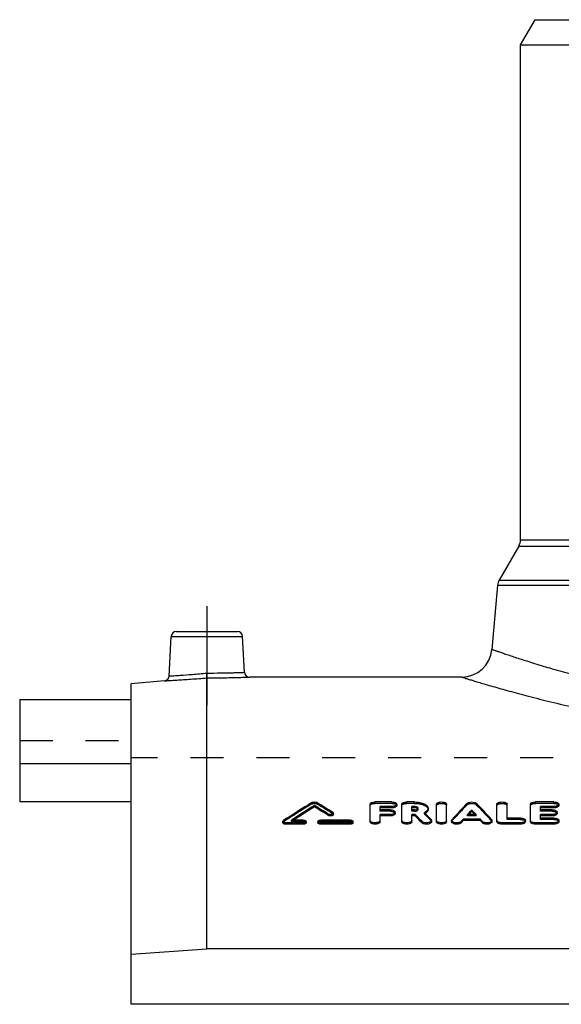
# Model space of a CAD drawing. Header units: millimetres. Extents: x 0 to 1000, y 0 to 1000.
# Tile 2 of 3: x 350 to 457, y 491 to 686. Entities that reach past the tile are written whole.
import ezdxf

# ---------------------------------------------------------------- set-up
doc = ezdxf.new("R2010")
doc.units = ezdxf.units.MM
doc.header["$LTSCALE"] = 65.185185
doc.linetypes.add('CENTER', pattern=[0.6, 0.375, -0.075, 0.075, -0.075])
doc.linetypes.add('HIDDEN', pattern=[0.2, 0.1, -0.1])
for name, color, linetype in [('FASEN', 7, 'CONTINUOUS'), ('KOERPER', 7, 'CONTINUOUS'), ('KONST.EL_MIT_GEO', 7, 'CONTINUOUS')]:
    doc.layers.add(name, color=color, linetype=linetype)

msp = doc.modelspace()

# ---------------------------------------------------------------- linework, layer by layer
at = {"layer": 'FASEN', "color": 7, "linetype": 'Continuous'}
for p, q in [((448.5, 680.5), (451.39, 685.5)), ((451.39, 685.5), (570.61, 685.5)), ((448.5, 680.5), (573.5, 680.5)), ((378.13, 554.77), (371.5, 554.19)), ((371.5, 490.79), (371.5, 554.19)), ((371.5, 500.72), (386.5, 501.75)), ((635.5, 501.75), (386.5, 501.75))]:
    msp.add_line(p, q, dxfattribs=at)
at = {"layer": 'KOERPER', "color": 7, "linetype": 'Continuous'}
for p, q in [((448.5, 582.67), (448.5, 680.5)), ((436.87, 555.5), (394.92, 555.5)), ((349.5, 538.36), (349.5, 530.88)), ((371.5, 538.36), (349.5, 538.36)), ((349.5, 530.88), (371.5, 530.88)), ((650.5, 490.79), (371.5, 490.79))]:
    msp.add_line(p, q, dxfattribs=at)
at = {"layer": 'KOERPER', "color": 2, "linetype": 'CENTER'}
msp.add_line((386.5, 569.5), (386.5, 549.89), dxfattribs=at)
at = {"layer": 'KOERPER', "color": 8, "linetype": 'HIDDEN'}
for p in [(371.5, 490.79), (650.5, 539.5)]:
    msp.add_line(p, (371.5, 539.5), dxfattribs=at)
at = {"layer": 'KONST.EL_MIT_GEO', "color": 7, "linetype": 'Continuous'}
for p, q in [((448.5, 582.67), (573.5, 582.67)), ((448.17, 581.42), (444.28, 574.69)), ((448.17, 581.42), (573.83, 581.42)), ((444.28, 574.69), (577.72, 574.69)), ((443.95, 573.65), (442.84, 560.98)), ((443.95, 573.65), (578.05, 573.65)), ((379.04, 555.71), (379.45, 563.55)), ((379.45, 563.55), (393.55, 563.55)), ((380.45, 564.5), (392.55, 564.5)), ((393.92, 556.45), (393.55, 563.55)), ((386.5, 501.75), (386.5, 555.35)), ((349.5, 551.04), (349.5, 538.36)), ((349.5, 551.04), (371.5, 551.04)), ((407.76, 529.84), (407.76, 530.1)), ((418.75, 526.89), (418.75, 530.35)), ((423.04, 530.8), (419.74, 530.8)), ((420.73, 529.25), (420.73, 529.9)), ((423.04, 529.9), (420.73, 529.9)), ((423.04, 529.63), (420.73, 529.63)), ((423.04, 529.63), (423.04, 529.9)), ((424.03, 530.08), (424.03, 530.35)), ((425.02, 526.89), (425.02, 530.35)), ((427.55, 530.8), (426.01, 530.8)), ((427, 529.25), (427, 529.9)), ((427.55, 529.9), (427, 529.9)), ((427.55, 529.63), (427, 529.63)), ((427.55, 529.63), (427.55, 529.9)), ((431.89, 526.89), (431.89, 530.35)), ((433.87, 526.89), (433.87, 530.35)), ((443.83, 526.89), (443.83, 530.35)), ((445.82, 527.63), (445.82, 530.35)), ((450.44, 526.89), (450.44, 530.35)), ((455.06, 530.8), (451.43, 530.8)), ((452.42, 529.25), (452.42, 529.9)), ((455.06, 529.9), (452.42, 529.9)), ((455.06, 529.63), (452.42, 529.63)), ((455.06, 529.63), (455.06, 529.9)), ((456.05, 530.08), (456.05, 530.35)), ((410.46, 528.14), (410.46, 528.41)), ((411.5, 528.3), (411.5, 528.57)), ((422.71, 529.25), (420.73, 529.25)), ((420.73, 526.89), (420.73, 528.32)), ((422.71, 528.32), (420.73, 528.32)), ((422.71, 528.05), (420.73, 528.05)), ((422.71, 528.05), (422.71, 528.32)), ((423.7, 528.52), (423.7, 528.79)), ((427.55, 529.25), (427, 529.25)), ((427, 526.89), (427, 528.32)), ((427.68, 528.32), (427, 528.32)), ((427.68, 528.05), (427, 528.05)), ((427.68, 528.05), (427.68, 528.32)), ((429.61, 528.57), (429.48, 528.71)), ((429.63, 528.56), (429.61, 528.57)), ((430.23, 529.31), (430.23, 529.57)), ((439.7, 528.32), (438.01, 528.32)), ((438.85, 528.95), (438.85, 529.22)), ((454.73, 529.25), (452.42, 529.25)), ((452.42, 527.63), (452.42, 528.32)), ((454.73, 528.32), (452.42, 528.32)), ((454.73, 528.05), (452.42, 528.05)), ((454.73, 528.05), (454.73, 528.32)), ((455.72, 528.52), (455.72, 528.79)), ((401.5, 526.95), (401.5, 526.69)), ((402.08, 526.41), (402.08, 526.67)), ((405.54, 526.67), (402.08, 526.67)), ((405.54, 526.41), (402.08, 526.41)), ((405.54, 527.23), (403.23, 527.23)), ((405.54, 526.41), (405.54, 526.67)), ((406.12, 526.69), (406.12, 526.95)), ((408.43, 526.95), (408.43, 526.69)), ((414.79, 527.23), (409.01, 527.23)), ((409.01, 526.41), (409.01, 526.67)), ((414.79, 526.67), (409.01, 526.67)), ((414.79, 526.41), (409.01, 526.41)), ((414.79, 526.41), (414.79, 526.67)), ((415.37, 526.69), (415.37, 526.95)), ((429.01, 526.69), (429.01, 526.95)), ((430.9, 526.89), (430.9, 527.15)), ((434.86, 527.15), (434.86, 526.89)), ((436.76, 526.7), (436.76, 526.96)), ((437.14, 527.11), (437.14, 527.38)), ((440.57, 527.38), (437.14, 527.38)), ((440.57, 527.11), (437.14, 527.11)), ((440.57, 527.11), (440.57, 527.38)), ((440.95, 526.7), (440.95, 526.96)), ((442.84, 526.89), (442.84, 527.15)), ((444.83, 526.41), (444.83, 526.67)), ((448.46, 526.67), (444.83, 526.67)), ((448.46, 526.41), (444.83, 526.41)), ((448.46, 527.63), (445.82, 527.63)), ((448.46, 526.41), (448.46, 526.67)), ((449.45, 526.89), (449.45, 527.15)), ((451.43, 526.41), (451.43, 526.67)), ((455.06, 526.67), (451.43, 526.67)), ((455.06, 526.41), (451.43, 526.41)), ((455.06, 527.63), (452.42, 527.63)), ((455.06, 526.41), (455.06, 526.67)), ((456.05, 526.89), (456.05, 527.15))]:
    msp.add_line(p, q, dxfattribs=at)
at = {"layer": 'KONST.EL_MIT_GEO', "color": 8, "linetype": 'HIDDEN'}
for p, q in [((371.5, 530.88), (371.5, 551.04)), ((349.5, 542.96), (371.5, 542.96)), ((407.27, 530.42), (407.27, 530.69)), ((408.25, 530.42), (408.25, 530.69)), ((419.74, 530.53), (419.74, 530.8)), ((423.04, 530.53), (419.74, 530.53)), ((423.04, 530.53), (423.04, 530.8)), ((426.01, 530.53), (426.01, 530.8)), ((427.55, 530.53), (426.01, 530.53)), ((427.55, 530.53), (427.55, 530.8)), ((437.95, 530.26), (437.95, 530.53)), ((439.76, 530.26), (439.76, 530.53)), ((451.43, 530.53), (451.43, 530.8)), ((455.06, 530.53), (451.43, 530.53)), ((455.06, 530.53), (455.06, 530.8)), ((411.39, 528.47), (411.39, 528.73)), ((420.73, 528.98), (420.73, 529.25)), ((422.71, 528.98), (420.73, 528.98)), ((422.71, 528.98), (422.71, 529.25)), ((427, 528.98), (427, 529.25)), ((427.55, 528.98), (427, 528.98)), ((427.55, 528.98), (427.55, 529.25)), ((428.25, 529.31), (428.25, 529.57)), ((429.48, 528.44), (429.48, 528.71)), ((438.01, 528.05), (438.01, 528.32)), ((438.01, 528.05), (438.2, 528.26)), ((439.7, 528.05), (438.01, 528.05)), ((438.2, 528.26), (438.26, 528.32)), ((439.51, 528.26), (439.45, 528.32)), ((439.7, 528.05), (439.51, 528.26)), ((439.7, 528.05), (439.7, 528.32)), ((452.42, 528.98), (452.42, 529.25)), ((454.73, 528.98), (452.42, 528.98)), ((454.73, 528.98), (454.73, 529.25)), ((401.61, 526.86), (401.61, 527.12)), ((403.23, 526.97), (403.23, 527.23)), ((403.23, 526.97), (403.35, 527.05)), ((405.54, 526.97), (403.23, 526.97)), ((403.35, 527.05), (403.63, 527.23)), ((405.54, 526.97), (405.54, 527.23)), ((409.01, 526.97), (409.01, 527.23)), ((414.79, 526.97), (409.01, 526.97)), ((414.79, 526.97), (414.79, 527.23)), ((430.81, 527.09), (430.81, 527.35)), ((434.95, 527.08), (434.95, 527.35)), ((442.76, 527.08), (442.76, 527.35)), ((445.82, 527.36), (445.82, 527.63)), ((448.46, 527.36), (445.82, 527.36)), ((448.46, 527.36), (448.46, 527.63)), ((452.42, 527.36), (452.42, 527.63)), ((455.06, 527.36), (452.42, 527.36)), ((455.06, 527.36), (455.06, 527.63))]:
    msp.add_line(p, q, dxfattribs=at)
at = {"layer": 'KONST.EL_MIT_GEO', "color": 7, "linetype": 'Continuous'}
for centre, radius, start, end in [((446, 582.67), 2.5, 330, 360), ((446.44, 573.44), 2.5, 150, 175), ((380.45, 563.5), 1, 90, 177), ((392.55, 563.5), 1, 3, 90), ((436.87, 561.5), 6, 270, 355), ((378.04, 555.76), 1, 274.9995, 357), ((394.92, 556.5), 1, 183, 270.0005), ((533.24, 324.8), 241.37, 121.4605, 123.0477), ((535.05, 324.22), 242.06, 121.7284, 122.9984), ((534.66, 324.31), 241.55, 121.6941, 122.8514), ((281.78, 326.32), 239.58, 57.5122, 58.2761), ((281.87, 325.94), 239.63, 57.5458, 58.3092), ((284.07, 327.68), 237.98, 57.6551, 58.547), ((553.14, 419.07), 160.29, 135.9415, 137.506), ((324.57, 419.07), 160.29, 42.494, 44.0585), ((306.98, 409.2), 169.58, 43.9752, 44.621), ((307.14, 408.95), 169.46, 44.0122, 44.658), ((428.1, 529.57), 0.153, 348.7251, 359.96), ((310.2, 410.22), 168.13, 44.1633, 44.7375), ((428.61, 530.3), 2.05, 300.5884, 302.3601), ((555.07, 419.3), 159.96, 136.5971, 137.0383), ((554.49, 419.45), 159.25, 136.5597, 136.8722), ((322.64, 419.3), 159.96, 42.9617, 43.4029), ((323.22, 419.45), 159.25, 43.1278, 43.4403), ((560.32, 414.44), 167.12, 137.4861, 137.6788), ((560.15, 414.19), 166.98, 137.4492, 137.642), ((317.38, 414.44), 167.12, 42.3212, 42.5139), ((317.56, 414.19), 166.98, 42.358, 42.5508)]:
    msp.add_arc(centre, radius, start, end, dxfattribs=at)
at = {"layer": 'KONST.EL_MIT_GEO', "color": 8, "linetype": 'HIDDEN'}
for centre, radius, start, end in [((533.14, 324.43), 241.41, 121.4275, 123.0139), ((284.16, 327.3), 238.02, 57.6886, 58.58), ((552.97, 418.81), 160.17, 135.9044, 137.4691), ((324.73, 418.81), 160.17, 42.5309, 44.0956), ((428.1, 529.31), 0.152, 0.0256, 10.5694), ((428.38, 530.71), 2.52, 295.9045, 298.6947), ((310.55, 410.14), 167.75, 44.2001, 44.8467), ((428.52, 530.45), 2.23, 298.7169, 300.5856)]:
    msp.add_arc(centre, radius, start, end, dxfattribs=at)
at = {"layer": 'KONST.EL_MIT_GEO', "color": 7, "linetype": 'Continuous'}
for points, knots in [([(442.84, 560.98), (442.84, 560.98), (442.85, 560.98), (442.87, 560.97), (442.89, 560.96), (442.95, 560.94), (443.04, 560.91), (443.18, 560.86), (443.37, 560.79), (443.59, 560.72), (443.86, 560.62), (444.29, 560.48), (444.94, 560.26), (445.82, 559.96), (446.87, 559.61), (448.06, 559.22), (449.41, 558.78), (451.49, 558.13), (454.43, 557.24), (458.35, 556.12), (462.78, 554.95), (467.67, 553.76), (472.98, 552.62), (478.68, 551.55), (486.87, 550.26), (497.68, 549.11), (511, 548.62), (524.32, 549.11), (535.13, 550.26), (543.32, 551.55), (549.02, 552.62), (554.33, 553.76), (559.22, 554.95), (563.65, 556.12), (567.57, 557.24), (570.51, 558.13), (572.59, 558.78), (573.94, 559.22), (575.13, 559.61), (576.18, 559.96), (577.06, 560.26), (577.71, 560.48), (578.14, 560.62), (578.41, 560.72), (578.63, 560.79), (578.82, 560.86), (578.96, 560.91), (579.05, 560.94), (579.11, 560.96), (579.13, 560.97), (579.15, 560.98), (579.16, 560.98), (579.16, 560.98)], [0, 0, 0, 0, 0.000039, 0.000157, 0.000352, 0.000626, 0.001407, 0.0025, 0.003903, 0.005615, 0.007635, 0.00996, 0.015516, 0.022264, 0.030179, 0.039234, 0.049397, 0.060636, 0.086202, 0.11564, 0.148645, 0.1849, 0.224082, 0.265855, 0.309861, 0.402989, 0.5, 0.597011, 0.690139, 0.734145, 0.775918, 0.8151, 0.851355, 0.88436, 0.913798, 0.939364, 0.950603, 0.960766, 0.969821, 0.977736, 0.984484, 0.99004, 0.992365, 0.994385, 0.996097, 0.9975, 0.998593, 0.999374, 0.999648, 0.999843, 0.999961, 1, 1, 1, 1]), ([(378.13, 554.77), (378.14, 554.77), (378.2, 554.77), (378.32, 554.78), (378.52, 554.79), (378.79, 554.8), (379.14, 554.82), (379.75, 554.86), (380.66, 554.91), (381.92, 554.99), (383.89, 555.13), (385.43, 555.26), (386.5, 555.35)], [0, 0, 0, 0, 0.004832, 0.019276, 0.043191, 0.076341, 0.118397, 0.168945, 0.293453, 0.445011, 0.61777, 1, 1, 1, 1]), ([(379.04, 555.71), (379.09, 555.71), (379.28, 555.72), (379.69, 555.75), (380.37, 555.79), (381.71, 555.88), (383.77, 556.04), (385.52, 556.2), (386.46, 556.3)], [0, 0, 0, 0, 0.019231, 0.076183, 0.168666, 0.29311, 0.61758, 1, 1, 1, 1]), ([(386.46, 556.3), (387.41, 556.29), (388.79, 556.31), (390.55, 556.34), (391.67, 556.37), (392.48, 556.39), (393.02, 556.41), (393.33, 556.42), (393.58, 556.43), (393.76, 556.44), (393.86, 556.45), (393.91, 556.45), (393.92, 556.45)], [0, 0, 0, 0, 0.382398, 0.555295, 0.706883, 0.83132, 0.881809, 0.923804, 0.956897, 0.980765, 0.995179, 1, 1, 1, 1]), ([(386.5, 555.35), (386.5, 555.44), (386.48, 555.76), (386.47, 556.08), (386.46, 556.3)], [0, 0, 0, 0, 0.302738, 1, 1, 1, 1]), ([(386.5, 555.35), (387.57, 555.35), (389.13, 555.36), (391.11, 555.39), (392.37, 555.42), (393.29, 555.45), (393.9, 555.47), (394.25, 555.48), (394.53, 555.49), (394.73, 555.49), (394.85, 555.5), (394.91, 555.5), (394.92, 555.5)], [0, 0, 0, 0, 0.382082, 0.554854, 0.706436, 0.830975, 0.88154, 0.923615, 0.956782, 0.980712, 0.995165, 1, 1, 1, 1]), ([(436.87, 555.5), (436.87, 555.5), (436.9, 555.49), (436.97, 555.47), (437.09, 555.43), (437.33, 555.36), (437.75, 555.23), (438.38, 555.03), (439.2, 554.78), (440.18, 554.48), (441.34, 554.14), (443.22, 553.59), (445.96, 552.81), (449.71, 551.8), (454.03, 550.7), (458.89, 549.55), (464.24, 548.4), (472.19, 546.87), (482.99, 545.22), (496.7, 543.92), (511, 543.46), (525.3, 543.92), (539.01, 545.22), (549.81, 546.87), (557.76, 548.4), (563.11, 549.55), (567.97, 550.7), (572.29, 551.8), (576.04, 552.81), (578.78, 553.59), (580.66, 554.14), (581.82, 554.48), (582.8, 554.78), (583.62, 555.03), (584.25, 555.23), (584.67, 555.36), (584.91, 555.43), (585.03, 555.47), (585.1, 555.49), (585.13, 555.5), (585.13, 555.5)], [0, 0, 0, 0, 0.000159, 0.000636, 0.001431, 0.002542, 0.00571, 0.010126, 0.015772, 0.022625, 0.030659, 0.039843, 0.061526, 0.087381, 0.117089, 0.150318, 0.186729, 0.225973, 0.311528, 0.403977, 0.5, 0.596023, 0.688472, 0.774027, 0.813271, 0.849682, 0.882911, 0.912619, 0.938474, 0.960157, 0.969341, 0.977375, 0.984228, 0.989874, 0.99429, 0.997458, 0.998569, 0.999364, 0.999841, 1, 1, 1, 1]), ([(407.27, 530.69), (407.33, 530.73), (407.5, 530.78), (407.76, 530.81), (408.02, 530.78), (408.18, 530.73), (408.25, 530.69)], [0, 0, 0, 0, 0.227699, 0.50001, 0.77231, 1, 1, 1, 1]), ([(418.75, 530.35), (418.75, 530.41), (418.8, 530.51), (418.92, 530.61), (419.09, 530.7), (419.37, 530.78), (419.61, 530.8), (419.74, 530.8)], [0, 0, 0, 0, 0.161433, 0.264408, 0.385098, 0.673183, 1, 1, 1, 1]), ([(423.04, 530.8), (423.16, 530.8), (423.35, 530.78), (423.58, 530.73), (423.73, 530.67), (423.86, 530.61), (423.97, 530.51), (424.03, 530.41), (424.03, 530.35)], [0, 0, 0, 0, 0.326652, 0.47778, 0.615113, 0.735745, 0.838661, 1, 1, 1, 1]), ([(424.03, 530.35), (424.03, 530.21), (423.82, 530.05), (423.59, 529.97), (423.35, 529.91), (423.16, 529.9), (423.04, 529.9)], [0, 0, 0, 0, 0.375671, 0.515203, 0.668627, 1, 1, 1, 1]), ([(424.03, 530.08), (424.03, 529.94), (423.82, 529.79), (423.59, 529.7), (423.35, 529.65), (423.17, 529.63), (423.04, 529.63)], [0, 0, 0, 0, 0.376198, 0.513104, 0.666298, 1, 1, 1, 1]), ([(425.02, 530.35), (425.02, 530.41), (425.07, 530.51), (425.19, 530.61), (425.37, 530.7), (425.64, 530.78), (425.88, 530.8), (426.01, 530.8)], [0, 0, 0, 0, 0.161433, 0.264408, 0.385098, 0.673183, 1, 1, 1, 1]), ([(427.55, 530.8), (427.89, 530.8), (428.54, 530.74), (429.29, 530.53), (429.77, 530.28), (430.03, 530.07), (430.19, 529.83), (430.23, 529.65), (430.23, 529.57)], [0, 0, 0, 0, 0.32521, 0.611943, 0.732193, 0.835002, 0.922231, 1, 1, 1, 1]), ([(428.25, 529.57), (428.25, 529.68), (428.06, 529.81), (427.81, 529.88), (427.64, 529.9), (427.55, 529.9)], [0, 0, 0, 0, 0.377032, 0.669067, 1, 1, 1, 1]), ([(428.04, 529.54), (428.01, 529.55), (427.85, 529.61), (427.68, 529.63), (427.55, 529.63)], [0, 0, 0, 0, 0.220422, 1, 1, 1, 1]), ([(431.89, 530.35), (431.89, 530.49), (432.1, 530.65), (432.33, 530.73), (432.57, 530.78), (432.88, 530.81), (433.19, 530.78), (433.43, 530.73), (433.66, 530.65), (433.87, 530.49), (433.87, 530.35)], [0, 0, 0, 0, 0.187507, 0.257268, 0.334053, 0.499997, 0.665944, 0.74273, 0.812489, 1, 1, 1, 1]), ([(437.95, 530.53), (437.99, 530.58), (438.11, 530.66), (438.41, 530.77), (438.85, 530.82), (439.3, 530.77), (439.6, 530.66), (439.72, 530.58), (439.76, 530.53)], [0, 0, 0, 0, 0.096955, 0.216478, 0.499987, 0.783512, 0.903041, 1, 1, 1, 1]), ([(443.83, 530.35), (443.83, 530.49), (444.04, 530.65), (444.28, 530.73), (444.51, 530.78), (444.83, 530.81), (445.14, 530.78), (445.37, 530.73), (445.61, 530.65), (445.82, 530.49), (445.82, 530.35)], [0, 0, 0, 0, 0.187507, 0.257268, 0.334053, 0.499997, 0.665944, 0.74273, 0.812489, 1, 1, 1, 1]), ([(450.44, 530.35), (450.44, 530.41), (450.49, 530.51), (450.61, 530.61), (450.78, 530.7), (451.06, 530.78), (451.3, 530.8), (451.43, 530.8)], [0, 0, 0, 0, 0.161433, 0.264408, 0.385098, 0.673183, 1, 1, 1, 1]), ([(455.06, 530.8), (455.19, 530.8), (455.37, 530.78), (455.61, 530.73), (455.76, 530.67), (455.88, 530.61), (456, 530.51), (456.05, 530.41), (456.05, 530.35)], [0, 0, 0, 0, 0.326652, 0.47778, 0.615113, 0.735745, 0.838661, 1, 1, 1, 1]), ([(456.05, 530.35), (456.05, 530.21), (455.84, 530.05), (455.61, 529.97), (455.37, 529.91), (455.19, 529.9), (455.06, 529.9)], [0, 0, 0, 0, 0.375671, 0.515203, 0.668627, 1, 1, 1, 1]), ([(456.05, 530.08), (456.05, 529.94), (455.84, 529.79), (455.61, 529.7), (455.38, 529.65), (455.19, 529.63), (455.06, 529.63)], [0, 0, 0, 0, 0.376198, 0.513104, 0.666298, 1, 1, 1, 1]), ([(411.5, 528.57), (411.5, 528.5), (411.41, 528.41), (411.26, 528.34), (411.05, 528.29), (410.77, 528.29), (410.55, 528.35), (410.46, 528.41)], [0, 0, 0, 0, 0.166679, 0.287791, 0.429875, 0.73669, 1, 1, 1, 1]), ([(411.5, 528.3), (411.5, 528.24), (411.41, 528.14), (411.26, 528.08), (411.05, 528.03), (410.77, 528.03), (410.55, 528.09), (410.46, 528.14)], [0, 0, 0, 0, 0.167883, 0.287129, 0.428229, 0.734976, 1, 1, 1, 1]), ([(411.39, 528.73), (411.41, 528.72), (411.46, 528.68), (411.5, 528.62), (411.5, 528.57)], [0, 0, 0, 0, 0.301879, 1, 1, 1, 1]), ([(422.71, 529.25), (422.83, 529.25), (423.07, 529.23), (423.35, 529.15), (423.53, 529.05), (423.65, 528.95), (423.7, 528.85), (423.7, 528.79)], [0, 0, 0, 0, 0.324687, 0.611572, 0.732288, 0.835817, 1, 1, 1, 1]), ([(423.7, 528.79), (423.7, 528.72), (423.65, 528.62), (423.53, 528.52), (423.35, 528.42), (423.07, 528.34), (422.83, 528.32), (422.71, 528.32)], [0, 0, 0, 0, 0.164379, 0.268108, 0.38896, 0.675761, 1, 1, 1, 1]), ([(423.7, 528.52), (423.7, 528.46), (423.64, 528.35), (423.53, 528.25), (423.35, 528.16), (423.08, 528.08), (422.84, 528.05), (422.71, 528.05)], [0, 0, 0, 0, 0.164364, 0.269404, 0.389415, 0.673407, 1, 1, 1, 1]), ([(427.55, 529.25), (427.59, 529.25), (427.76, 529.26), (427.93, 529.29), (428.04, 529.34)], [0, 0, 0, 0, 0.269948, 1, 1, 1, 1]), ([(428.04, 529.34), (428.07, 529.35), (428.15, 529.4), (428.23, 529.48), (428.25, 529.54)], [0, 0, 0, 0, 0.308794, 1, 1, 1, 1]), ([(428.19, 529.44), (428.18, 529.45), (428.14, 529.49), (428.08, 529.52), (428.04, 529.54)], [0, 0, 0, 0, 0.224718, 1, 1, 1, 1]), ([(430.23, 529.57), (430.23, 529.49), (430.19, 529.32), (430.04, 529.09), (429.79, 528.88), (429.59, 528.76), (429.48, 528.71)], [0, 0, 0, 0, 0.201065, 0.426798, 0.691594, 1, 1, 1, 1]), ([(430.23, 529.31), (430.23, 529.24), (430.21, 529.1), (430.1, 528.91), (429.93, 528.72), (429.79, 528.62), (429.71, 528.57)], [0, 0, 0, 0, 0.21041, 0.438642, 0.700788, 1, 1, 1, 1]), ([(454.73, 529.25), (454.86, 529.25), (455.1, 529.23), (455.38, 529.15), (455.55, 529.05), (455.67, 528.95), (455.72, 528.85), (455.72, 528.79)], [0, 0, 0, 0, 0.324687, 0.611572, 0.732288, 0.835817, 1, 1, 1, 1]), ([(455.72, 528.79), (455.72, 528.72), (455.67, 528.62), (455.55, 528.52), (455.38, 528.42), (455.1, 528.34), (454.86, 528.32), (454.73, 528.32)], [0, 0, 0, 0, 0.164379, 0.268108, 0.38896, 0.675761, 1, 1, 1, 1]), ([(455.72, 528.52), (455.72, 528.46), (455.67, 528.35), (455.55, 528.25), (455.38, 528.16), (455.1, 528.08), (454.86, 528.05), (454.73, 528.05)], [0, 0, 0, 0, 0.164364, 0.269404, 0.389415, 0.673407, 1, 1, 1, 1]), ([(401.5, 526.95), (401.5, 526.97), (401.51, 527.04), (401.57, 527.09), (401.61, 527.12)], [0, 0, 0, 0, 0.217494, 1, 1, 1, 1]), ([(402.08, 526.67), (402, 526.67), (401.86, 526.69), (401.65, 526.75), (401.5, 526.87), (401.5, 526.95)], [0, 0, 0, 0, 0.327026, 0.616903, 1, 1, 1, 1]), ([(402.08, 526.41), (402, 526.41), (401.86, 526.43), (401.65, 526.48), (401.5, 526.6), (401.5, 526.69)], [0, 0, 0, 0, 0.329365, 0.615158, 1, 1, 1, 1]), ([(405.54, 527.23), (405.62, 527.23), (405.76, 527.22), (405.97, 527.16), (406.12, 527.04), (406.12, 526.95)], [0, 0, 0, 0, 0.327434, 0.617418, 1, 1, 1, 1]), ([(406.12, 526.95), (406.12, 526.87), (405.97, 526.75), (405.76, 526.69), (405.62, 526.67), (405.54, 526.67)], [0, 0, 0, 0, 0.382936, 0.672839, 1, 1, 1, 1]), ([(406.12, 526.69), (406.12, 526.6), (405.97, 526.48), (405.76, 526.43), (405.62, 526.41), (405.54, 526.41)], [0, 0, 0, 0, 0.384124, 0.668508, 1, 1, 1, 1]), ([(408.43, 526.95), (408.43, 527.04), (408.59, 527.16), (408.8, 527.22), (408.94, 527.23), (409.01, 527.23)], [0, 0, 0, 0, 0.382588, 0.67256, 1, 1, 1, 1]), ([(409.01, 526.67), (408.94, 526.67), (408.8, 526.69), (408.59, 526.75), (408.43, 526.87), (408.43, 526.95)], [0, 0, 0, 0, 0.327154, 0.617071, 1, 1, 1, 1]), ([(409.01, 526.41), (408.94, 526.41), (408.8, 526.43), (408.59, 526.48), (408.43, 526.6), (408.43, 526.69)], [0, 0, 0, 0, 0.329184, 0.615483, 1, 1, 1, 1]), ([(414.79, 527.23), (414.86, 527.23), (415.01, 527.22), (415.22, 527.16), (415.37, 527.04), (415.37, 526.95)], [0, 0, 0, 0, 0.327434, 0.617418, 1, 1, 1, 1]), ([(415.37, 526.95), (415.37, 526.87), (415.22, 526.75), (415.01, 526.69), (414.86, 526.67), (414.79, 526.67)], [0, 0, 0, 0, 0.382936, 0.672839, 1, 1, 1, 1]), ([(415.37, 526.69), (415.37, 526.6), (415.22, 526.48), (415.01, 526.43), (414.87, 526.41), (414.79, 526.41)], [0, 0, 0, 0, 0.384124, 0.668508, 1, 1, 1, 1]), ([(420.73, 527.15), (420.73, 527.09), (420.65, 526.94), (420.42, 526.79), (420.1, 526.7), (419.74, 526.66), (419.37, 526.7), (419.05, 526.79), (418.82, 526.94), (418.74, 527.09), (418.75, 527.15)], [0, 0, 0, 0, 0.083658, 0.195769, 0.338739, 0.499996, 0.661256, 0.804225, 0.916342, 1, 1, 1, 1]), ([(420.73, 526.89), (420.73, 526.82), (420.65, 526.67), (420.42, 526.53), (420.1, 526.43), (419.74, 526.4), (419.37, 526.43), (419.05, 526.53), (418.82, 526.67), (418.75, 526.82), (418.75, 526.89)], [0, 0, 0, 0, 0.084877, 0.195462, 0.340041, 0.499907, 0.661139, 0.804367, 0.915574, 1, 1, 1, 1]), ([(427, 527.15), (427, 527.09), (426.92, 526.94), (426.69, 526.79), (426.38, 526.7), (426.01, 526.66), (425.64, 526.7), (425.33, 526.79), (425.1, 526.94), (425.02, 527.09), (425.02, 527.15)], [0, 0, 0, 0, 0.083658, 0.195769, 0.338739, 0.499996, 0.661256, 0.804225, 0.916342, 1, 1, 1, 1]), ([(427, 526.89), (427, 526.82), (426.92, 526.67), (426.69, 526.53), (426.38, 526.43), (426.01, 526.4), (425.64, 526.43), (425.33, 526.53), (425.1, 526.67), (425.02, 526.82), (425.02, 526.89)], [0, 0, 0, 0, 0.084877, 0.195462, 0.340041, 0.499907, 0.661139, 0.804367, 0.915574, 1, 1, 1, 1]), ([(430.9, 527.15), (430.9, 527.1), (430.85, 526.97), (430.67, 526.83), (430.42, 526.73), (430.12, 526.68), (429.79, 526.67), (429.48, 526.71), (429.21, 526.8), (429.07, 526.9), (429.01, 526.95)], [0, 0, 0, 0, 0.078471, 0.178718, 0.30548, 0.452405, 0.607905, 0.75859, 0.892033, 1, 1, 1, 1]), ([(430.9, 526.89), (430.9, 526.83), (430.85, 526.71), (430.67, 526.57), (430.42, 526.47), (430.12, 526.41), (429.8, 526.41), (429.48, 526.45), (429.22, 526.54), (429.07, 526.63), (429.01, 526.69)], [0, 0, 0, 0, 0.077076, 0.178213, 0.304974, 0.450393, 0.607859, 0.757359, 0.890859, 1, 1, 1, 1]), ([(430.81, 527.35), (430.82, 527.34), (430.87, 527.28), (430.9, 527.21), (430.9, 527.15)], [0, 0, 0, 0, 0.279321, 1, 1, 1, 1]), ([(433.87, 527.15), (433.87, 527.09), (433.8, 526.94), (433.56, 526.79), (433.25, 526.7), (432.88, 526.66), (432.51, 526.7), (432.2, 526.79), (431.97, 526.94), (431.89, 527.09), (431.89, 527.15)], [0, 0, 0, 0, 0.083658, 0.195769, 0.338739, 0.499996, 0.661256, 0.804225, 0.916342, 1, 1, 1, 1]), ([(433.87, 526.89), (433.87, 526.82), (433.79, 526.67), (433.56, 526.53), (433.25, 526.43), (432.88, 526.4), (432.51, 526.43), (432.2, 526.53), (431.97, 526.67), (431.89, 526.82), (431.89, 526.89)], [0, 0, 0, 0, 0.084877, 0.195462, 0.340041, 0.499907, 0.661139, 0.804367, 0.915574, 1, 1, 1, 1]), ([(434.86, 527.15), (434.86, 527.17), (434.87, 527.24), (434.91, 527.31), (434.95, 527.35)], [0, 0, 0, 0, 0.23366, 1, 1, 1, 1]), ([(436.76, 526.96), (436.71, 526.9), (436.56, 526.81), (436.3, 526.72), (435.98, 526.67), (435.65, 526.67), (435.35, 526.73), (435.1, 526.83), (434.92, 526.97), (434.86, 527.1), (434.86, 527.15)], [0, 0, 0, 0, 0.106547, 0.239093, 0.389584, 0.545473, 0.693108, 0.820601, 0.921335, 1, 1, 1, 1]), ([(436.76, 526.7), (436.71, 526.64), (436.56, 526.54), (436.29, 526.45), (435.98, 526.41), (435.65, 526.41), (435.35, 526.47), (435.1, 526.57), (434.92, 526.71), (434.86, 526.83), (434.86, 526.89)], [0, 0, 0, 0, 0.108392, 0.239691, 0.390585, 0.547589, 0.693178, 0.821764, 0.922095, 1, 1, 1, 1]), ([(442.84, 527.15), (442.84, 527.1), (442.79, 526.97), (442.61, 526.83), (442.36, 526.73), (442.05, 526.67), (441.72, 526.67), (441.41, 526.72), (441.15, 526.81), (441, 526.9), (440.95, 526.96)], [0, 0, 0, 0, 0.078664, 0.179404, 0.306896, 0.454532, 0.610421, 0.76091, 0.893455, 1, 1, 1, 1]), ([(442.84, 526.89), (442.84, 526.83), (442.79, 526.71), (442.61, 526.57), (442.36, 526.47), (442.05, 526.41), (441.73, 526.41), (441.41, 526.45), (441.15, 526.54), (441, 526.64), (440.95, 526.7)], [0, 0, 0, 0, 0.077327, 0.178822, 0.306491, 0.452521, 0.610347, 0.759741, 0.892289, 1, 1, 1, 1]), ([(442.76, 527.35), (442.77, 527.33), (442.82, 527.28), (442.84, 527.2), (442.84, 527.15)], [0, 0, 0, 0, 0.27699, 1, 1, 1, 1]), ([(444.83, 526.67), (444.7, 526.67), (444.46, 526.7), (444.14, 526.79), (443.91, 526.94), (443.83, 527.09), (443.83, 527.15)], [0, 0, 0, 0, 0.32253, 0.608445, 0.832691, 1, 1, 1, 1]), ([(444.83, 526.41), (444.7, 526.41), (444.46, 526.43), (444.14, 526.53), (443.91, 526.67), (443.83, 526.82), (443.83, 526.89)], [0, 0, 0, 0, 0.32276, 0.609029, 0.832594, 1, 1, 1, 1]), ([(448.46, 527.63), (448.58, 527.63), (448.82, 527.61), (449.1, 527.53), (449.28, 527.42), (449.4, 527.32), (449.45, 527.22), (449.45, 527.15)], [0, 0, 0, 0, 0.322564, 0.608235, 0.728973, 0.833065, 1, 1, 1, 1]), ([(449.45, 527.15), (449.45, 527.09), (449.37, 526.94), (449.14, 526.79), (448.83, 526.7), (448.58, 526.67), (448.46, 526.67)], [0, 0, 0, 0, 0.167315, 0.391591, 0.677508, 1, 1, 1, 1]), ([(449.45, 526.89), (449.45, 526.82), (449.37, 526.67), (449.14, 526.53), (448.83, 526.43), (448.59, 526.41), (448.46, 526.41)], [0, 0, 0, 0, 0.167283, 0.392009, 0.675127, 1, 1, 1, 1]), ([(451.43, 526.67), (451.3, 526.67), (451.06, 526.7), (450.75, 526.79), (450.51, 526.94), (450.44, 527.09), (450.44, 527.15)], [0, 0, 0, 0, 0.32253, 0.608445, 0.832691, 1, 1, 1, 1]), ([(451.43, 526.41), (451.3, 526.41), (451.06, 526.43), (450.75, 526.53), (450.51, 526.67), (450.44, 526.82), (450.44, 526.89)], [0, 0, 0, 0, 0.32276, 0.609029, 0.832594, 1, 1, 1, 1]), ([(455.06, 527.63), (455.19, 527.63), (455.43, 527.61), (455.71, 527.53), (455.88, 527.42), (456, 527.32), (456.05, 527.22), (456.05, 527.15)], [0, 0, 0, 0, 0.322564, 0.608235, 0.728973, 0.833065, 1, 1, 1, 1]), ([(456.05, 527.15), (456.05, 527.09), (455.98, 526.94), (455.74, 526.79), (455.43, 526.7), (455.19, 526.67), (455.06, 526.67)], [0, 0, 0, 0, 0.167315, 0.391591, 0.677508, 1, 1, 1, 1]), ([(456.05, 526.89), (456.05, 526.82), (455.98, 526.67), (455.74, 526.53), (455.43, 526.43), (455.19, 526.41), (455.06, 526.41)], [0, 0, 0, 0, 0.167283, 0.392009, 0.675127, 1, 1, 1, 1])]:
    msp.add_open_spline(points, degree=3, knots=knots, dxfattribs=at)
at = {"layer": 'KONST.EL_MIT_GEO', "color": 8, "linetype": 'HIDDEN'}
for points, knots in [([(386.5, 555.35), (386.5, 555.44), (386.48, 555.76), (386.47, 556.08), (386.46, 556.3)], [0, 0, 0, 0, 0.302738, 1, 1, 1, 1]), ([(407.27, 530.42), (407.33, 530.46), (407.5, 530.52), (407.76, 530.54), (408.02, 530.52), (408.18, 530.46), (408.25, 530.42)], [0, 0, 0, 0, 0.227133, 0.49951, 0.77066, 1, 1, 1, 1]), ([(418.75, 530.08), (418.75, 530.15), (418.8, 530.25), (418.92, 530.34), (419.04, 530.41), (419.19, 530.46), (419.42, 530.52), (419.61, 530.53), (419.74, 530.53)], [0, 0, 0, 0, 0.161576, 0.264339, 0.385777, 0.523151, 0.673406, 1, 1, 1, 1]), ([(423.04, 530.53), (423.17, 530.53), (423.35, 530.52), (423.59, 530.46), (423.73, 530.41), (423.86, 530.34), (423.98, 530.25), (424.03, 530.14), (424.03, 530.08)], [0, 0, 0, 0, 0.330509, 0.479866, 0.614289, 0.735798, 0.840189, 1, 1, 1, 1]), ([(425.02, 530.08), (425.02, 530.15), (425.07, 530.25), (425.19, 530.34), (425.31, 530.41), (425.46, 530.46), (425.7, 530.52), (425.88, 530.53), (426.01, 530.53)], [0, 0, 0, 0, 0.161576, 0.264339, 0.385777, 0.523151, 0.673406, 1, 1, 1, 1]), ([(427.55, 530.53), (427.89, 530.53), (428.54, 530.48), (429.29, 530.27), (429.77, 530.01), (430.03, 529.8), (430.19, 529.57), (430.23, 529.39), (430.23, 529.31)], [0, 0, 0, 0, 0.325554, 0.611067, 0.732253, 0.834521, 0.921588, 1, 1, 1, 1]), ([(431.89, 530.08), (431.89, 530.23), (432.1, 530.38), (432.33, 530.46), (432.57, 530.52), (432.88, 530.54), (433.19, 530.52), (433.43, 530.46), (433.66, 530.38), (433.87, 530.23), (433.87, 530.08)], [0, 0, 0, 0, 0.187297, 0.257463, 0.335475, 0.49992, 0.665769, 0.743396, 0.812549, 1, 1, 1, 1]), ([(437.95, 530.26), (437.99, 530.31), (438.11, 530.39), (438.41, 530.5), (438.85, 530.55), (439.3, 530.5), (439.6, 530.39), (439.72, 530.31), (439.76, 530.26)], [0, 0, 0, 0, 0.098589, 0.217984, 0.500801, 0.781945, 0.902306, 1, 1, 1, 1]), ([(443.83, 530.08), (443.83, 530.23), (444.04, 530.38), (444.28, 530.46), (444.51, 530.52), (444.83, 530.54), (445.14, 530.52), (445.37, 530.46), (445.61, 530.38), (445.82, 530.23), (445.82, 530.08)], [0, 0, 0, 0, 0.187297, 0.257463, 0.335475, 0.49992, 0.665769, 0.743396, 0.812549, 1, 1, 1, 1]), ([(450.44, 530.08), (450.44, 530.15), (450.49, 530.25), (450.61, 530.34), (450.73, 530.41), (450.88, 530.46), (451.12, 530.52), (451.3, 530.53), (451.43, 530.53)], [0, 0, 0, 0, 0.161576, 0.264339, 0.385777, 0.523151, 0.673406, 1, 1, 1, 1]), ([(455.06, 530.53), (455.19, 530.53), (455.38, 530.52), (455.61, 530.46), (455.76, 530.41), (455.88, 530.34), (456, 530.25), (456.05, 530.14), (456.05, 530.08)], [0, 0, 0, 0, 0.330509, 0.479866, 0.614289, 0.735798, 0.840189, 1, 1, 1, 1]), ([(411.39, 528.47), (411.41, 528.45), (411.46, 528.42), (411.5, 528.35), (411.5, 528.3)], [0, 0, 0, 0, 0.310031, 1, 1, 1, 1]), ([(422.71, 528.98), (422.84, 528.98), (423.08, 528.96), (423.35, 528.88), (423.53, 528.78), (423.65, 528.69), (423.7, 528.58), (423.7, 528.52)], [0, 0, 0, 0, 0.328598, 0.610826, 0.732399, 0.837396, 1, 1, 1, 1]), ([(427.55, 528.98), (427.64, 528.98), (427.81, 529), (428.06, 529.07), (428.25, 529.2), (428.25, 529.31)], [0, 0, 0, 0, 0.334415, 0.621584, 1, 1, 1, 1]), ([(428.25, 529.33), (428.25, 529.34), (428.23, 529.38), (428.21, 529.42), (428.19, 529.44)], [0, 0, 0, 0, 0.227513, 1, 1, 1, 1]), ([(454.73, 528.98), (454.86, 528.98), (455.1, 528.96), (455.38, 528.88), (455.55, 528.78), (455.67, 528.69), (455.72, 528.58), (455.72, 528.52)], [0, 0, 0, 0, 0.328598, 0.610826, 0.732399, 0.837396, 1, 1, 1, 1]), ([(401.5, 526.69), (401.5, 526.71), (401.51, 526.77), (401.57, 526.83), (401.61, 526.86)], [0, 0, 0, 0, 0.212955, 1, 1, 1, 1]), ([(405.54, 526.97), (405.62, 526.97), (405.76, 526.96), (405.97, 526.9), (406.12, 526.78), (406.12, 526.69)], [0, 0, 0, 0, 0.329464, 0.615831, 1, 1, 1, 1]), ([(408.43, 526.69), (408.43, 526.78), (408.59, 526.9), (408.8, 526.95), (408.94, 526.97), (409.01, 526.97)], [0, 0, 0, 0, 0.383776, 0.668226, 1, 1, 1, 1]), ([(414.79, 526.97), (414.86, 526.97), (415.01, 526.96), (415.22, 526.9), (415.37, 526.78), (415.37, 526.69)], [0, 0, 0, 0, 0.329464, 0.615831, 1, 1, 1, 1]), ([(430.81, 527.09), (430.82, 527.08), (430.87, 527.02), (430.9, 526.94), (430.9, 526.89)], [0, 0, 0, 0, 0.282699, 1, 1, 1, 1]), ([(434.86, 526.89), (434.86, 526.91), (434.87, 526.98), (434.91, 527.04), (434.95, 527.08)], [0, 0, 0, 0, 0.234838, 1, 1, 1, 1]), ([(442.76, 527.08), (442.77, 527.07), (442.82, 527.01), (442.84, 526.94), (442.84, 526.89)], [0, 0, 0, 0, 0.28039, 1, 1, 1, 1]), ([(448.46, 527.36), (448.59, 527.36), (448.83, 527.34), (449.14, 527.25), (449.37, 527.11), (449.45, 526.96), (449.45, 526.89)], [0, 0, 0, 0, 0.326881, 0.608256, 0.834479, 1, 1, 1, 1]), ([(455.06, 527.36), (455.19, 527.36), (455.43, 527.34), (455.75, 527.25), (455.98, 527.11), (456.05, 526.96), (456.05, 526.89)], [0, 0, 0, 0, 0.326881, 0.608256, 0.834479, 1, 1, 1, 1])]:
    msp.add_open_spline(points, degree=3, knots=knots, dxfattribs=at)

doc.saveas('drawing.dxf')
